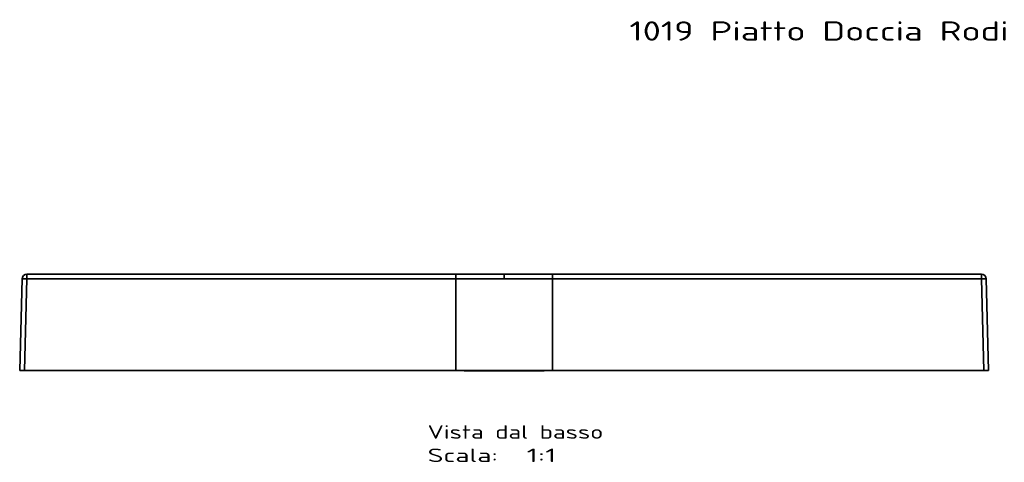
# Model space of a CAD drawing. Extents: x 92 to 1722, y -78 to 1466.
# Tile 13 of 14: x 92 to 1113, y 1007 to 1466. Entities that reach past the tile are written whole.
import ezdxf
from ezdxf.enums import TextEntityAlignment as Align

# ---------------------------------------------------------------- set-up
doc = ezdxf.new("R2010")
doc.units = 0
doc.layers.get('0').update_dxf_attribs({"lineweight": 13})
doc.styles.get("Standard").update_dxf_attribs({"font": 'isocp.shx'})

# ---------------------------------------------------------------- blocks, each defined once
blk = doc.blocks.new('BLOCK86')
at = {"color": 7, "lineweight": 13}
blk.add_text('1019 Piatto Doccia Rodi 80x100', height=20, dxfattribs=at).set_placement((130, 1422.2), (650.5, 1422.2), align=Align.FIT)
blk = doc.blocks.new('BLOCK88')
at = {"color": 7, "lineweight": 13}
for s, p, p2 in [('Vista dal basso', (-79.4, -170.7), (102.8, -170.7)), ('Scala:', (-79.4, -194.9), (-6.5, -194.9)), ('  1:1', (-6.5, -194.9), (54.2, -194.9))]:
    blk.add_text(s, height=14, dxfattribs=at).set_placement(p, p2, align=Align.FIT)
blk = doc.blocks.new('BLOCK89')
at = {"color": 7, "lineweight": 35}
for p, q in [((-50, 0), (-495.1, 0)), ((-495.1, 0), (-50, 0)), ((0, 0), (-50, 0)), ((50, 0), (0, 0)), ((495.1, 0), (50, 0)), ((495.1, 0), (50, 0)), ((-500.1, -4.9), (-502.6, -100)), ((-502.6, -100), (-500.1, -4.9)), ((-497.7, -100), (-495.2, -4.9)), ((-497.7, -100), (-495.2, -4.9)), ((-495.2, -4.9), (-50, -4.9)), ((-495.2, -4.9), (-50, -4.9)), ((-50, 0), (0, 0)), ((0, -4.9), (-50, -4.9)), ((-50, -4.9), (0, -4.9)), ((-50, -100), (-50, -4.9)), ((-50, -100), (-50, -4.9)), ((0, 0), (50, 0)), ((0, -4.9), (50, -4.9)), ((50, -4.9), (0, -4.9)), ((50, -4.9), (50, -100)), ((495.2, -4.9), (50, -4.9)), ((50, -100), (50, -4.9)), ((495.2, -4.9), (50, -4.9)), ((495.2, -4.9), (497.7, -100)), ((497.7, -100), (495.2, -4.9)), ((502.6, -100), (500.1, -4.9)), ((502.6, -100), (500.1, -4.9)), ((502.6, -100), (500.1, -4.9)), ((502.6, -100), (500.1, -4.9)), ((502.6, -100), (500.1, -4.9)), ((500.1, -4.9), (502.6, -100)), ((-50, -100), (-497.7, -100)), ((-497.6, -100), (-50, -100)), ((50, -100), (-50, -100)), ((0, -100.4), (-41.6, -100.4)), ((-41.6, -100.4), (0, -100.4)), ((-41.6, -100.4), (0, -100.4)), ((-31.6, -100.4), (0, -100.4)), ((-31.6, -100.4), (-0.1, -100.4)), ((0, -100.4), (41.6, -100.4)), ((41.6, -100.4), (0, -100.4)), ((0, -100.4), (41.6, -100.4)), ((0, -100.4), (31.6, -100.4)), ((0.1, -100.4), (31.6, -100.4)), ((50, -100), (497.6, -100)), ((497.7, -100), (50, -100))]:
    blk.add_line(p, q, dxfattribs=at)
at = {"color": 7, "lineweight": 35, "ltscale": 0.121728}
for p, q in [((-50, 0), (-50, -4.9)), ((50, 0), (50, -4.9)), ((-50, -4.9), (-50, 0)), ((0, 0), (0, -4.9)), ((0, -4.9), (0, 0)), ((50, 0), (50, -4.9))]:
    blk.add_line(p, q, dxfattribs=at)
at = {"color": 7, "lineweight": 35, "ltscale": 0.126172}
for p, q in [((-502.6, -100), (-497.6, -100)), ((497.6, -100), (502.6, -100))]:
    blk.add_line(p, q, dxfattribs=at)
at = {"color": 7, "lineweight": 35, "ltscale": 0.123546}
for p, q in [((-497.7, -100), (-502.6, -100)), ((502.6, -100), (497.7, -100))]:
    blk.add_line(p, q, dxfattribs=at)
at = {"color": 7, "lineweight": 35, "ltscale": 0.210407}
blk.add_line((-50, -100), (-41.6, -100), dxfattribs=at)
at = {"color": 7, "lineweight": 35, "ltscale": 0.011225}
for p, q in [((-41.6, -100), (-41.6, -100.4)), ((-41.6, -100), (-41.6, -100.4)), ((41.6, -100), (41.6, -100.4)), ((41.6, -100), (41.6, -100.4))]:
    blk.add_line(p, q, dxfattribs=at)
at = {"color": 7, "lineweight": 35, "ltscale": 0.00299}
for p, q in [((-0.1, -100.4), (0, -100.4)), ((0, -100.4), (0.1, -100.4))]:
    blk.add_line(p, q, dxfattribs=at)
at = {"color": 7, "lineweight": 35, "ltscale": 0.011209}
for p, q in [((0, -100), (0, -100.4)), ((0, -100.4), (0, -100))]:
    blk.add_line(p, q, dxfattribs=at)
at = {"color": 7, "lineweight": 35, "ltscale": 0.210429}
blk.add_line((41.6, -100), (50, -100), dxfattribs=at)
at = {"color": 7, "lineweight": 35}
for centre, start, end in [((-495.1, -5), 90, 178.5), ((495.1, -5), 1.5, 90), ((-495.1, -5), 90, 178.5), ((495.1, -5), 1.5, 90)]:
    blk.add_arc(centre, 5, start, end, dxfattribs=at)
for points, knots in [([(-495.1, 0), (-495.1, 0), (-495.1, 0), (-495.1, -0.1), (-495.2, -0.4), (-495.2, -0.9), (-495.2, -1.3), (-495.2, -2.2), (-495.2, -3.2), (-495.2, -3.8), (-495.2, -4.3), (-495.2, -4.9)], [0, 0, 0, 0, 0, 0, 1.92234, 1.92234, 1.92234, 5.517202, 5.517202, 5.517202, 9.440693, 9.440693, 9.440693, 9.440693, 9.440693, 9.440693]), ([(-495.1, 0), (-495.1, 0), (-495.1, 0), (-495.1, -0.1), (-495.2, -0.4), (-495.2, -0.9), (-495.2, -1.3), (-495.2, -2.2), (-495.2, -3.2), (-495.2, -3.8), (-495.2, -4.3), (-495.2, -4.9)], [0, 0, 0, 0, 0, 0, 1.899256, 1.899256, 1.899256, 5.460053, 5.460053, 5.460053, 9.359581, 9.359581, 9.359581, 9.359581, 9.359581, 9.359581]), ([(495.2, -4.9), (495.2, -3.9), (495.2, -2.9), (495.2, -1.9), (495.2, -0.8), (495.1, -0.2), (495.1, -0.1), (495.1, 0), (495.1, 0), (495.1, 0), (495.1, 0), (495.1, 0)], [0, 0, 0, 0, 0, 0, 7.0295, 7.0295, 7.0295, 9.030016, 9.030016, 9.030016, 9.308483, 9.308483, 9.308483, 9.308483, 9.308483, 9.308483]), ([(495.1, 0), (495.1, 0), (495.1, 0), (495.1, -0.1), (495.2, -0.4), (495.2, -0.9), (495.2, -1.3), (495.2, -2.2), (495.2, -3.2), (495.2, -3.8), (495.2, -4.3), (495.2, -4.9)], [0, 0, 0, 0, 0, 0, 1.92234, 1.92234, 1.92234, 5.517202, 5.517202, 5.517202, 9.440693, 9.440693, 9.440693, 9.440693, 9.440693, 9.440693]), ([(-495.2, -4.9), (-496.1, -4.8), (-497, -4.8), (-497.8, -4.8), (-499, -4.8), (-499.7, -4.8), (-499.9, -4.8), (-500.1, -4.8), (-500.1, -4.9), (-500.1, -4.9), (-500.1, -4.9), (-500.1, -4.9)], [0, 0, 0, 0, 0, 0, 6.818491, 6.818491, 6.818491, 9.732902, 9.732902, 9.732902, 10.497764, 10.497764, 10.497764, 10.497764, 10.497764, 10.497764]), ([(-500.1, -4.9), (-500.1, -4.9), (-500.1, -4.8), (-500, -4.8), (-499.5, -4.8), (-498.7, -4.8), (-498.1, -4.8), (-497.2, -4.8), (-496.2, -4.8), (-495.9, -4.9), (-495.5, -4.9), (-495.2, -4.9)], [0, 0, 0, 0, 0, 0, 2.379664, 2.379664, 2.379664, 7.144614, 7.144614, 7.144614, 9.534737, 9.534737, 9.534737, 9.534737, 9.534737, 9.534737]), ([(500.1, -4.9), (500.1, -4.9), (500.1, -4.9), (500.1, -4.9), (500.1, -4.9), (500.1, -4.9), (500.1, -4.9), (500.1, -4.9), (500.1, -4.9), (500.1, -4.9), (500, -4.8), (499.8, -4.8), (499.6, -4.8), (499.1, -4.8), (498.4, -4.8), (498.1, -4.8), (497.4, -4.8), (496.7, -4.8), (496.4, -4.8), (496, -4.9), (495.6, -4.9), (495.5, -4.9), (495.4, -4.9), (495.3, -4.9), (495.3, -4.9), (495.3, -4.9), (495.3, -4.9), (495.3, -4.9), (495.3, -4.9), (495.2, -4.9), (495.2, -4.9), (495.2, -4.9), (495.2, -4.9), (495.2, -4.9), (495.2, -4.9), (495.2, -4.9)], [0, 0, 0, 0, 0, 0, 0.394729, 0.394729, 0.394729, 0.969736, 0.969736, 0.969736, 1.536043, 1.536043, 1.536043, 5.096104, 5.096104, 5.096104, 8.953167, 8.953167, 8.953167, 11.676108, 11.676108, 11.676108, 12.437504, 12.437504, 12.437504, 12.500976, 12.500976, 12.500976, 12.564449, 12.564449, 12.564449, 12.627922, 12.627922, 12.627922, 12.691395, 12.691395, 12.691395, 12.691395, 12.691395, 12.691395]), ([(500.1, -4.9), (500.1, -4.9), (500.1, -4.8), (500, -4.8), (499.5, -4.8), (498.7, -4.8), (498.1, -4.8), (497.2, -4.8), (496.2, -4.8), (495.9, -4.9), (495.5, -4.9), (495.2, -4.9)], [0, 0, 0, 0, 0, 0, 2.379664, 2.379664, 2.379664, 7.144614, 7.144614, 7.144614, 9.534737, 9.534737, 9.534737, 9.534737, 9.534737, 9.534737])]:
    blk.add_open_spline(points, degree=5, knots=knots, dxfattribs=at)

msp = doc.modelspace()

# ---------------------------------------------------------------- block references
at = {"lineweight": 0}
for name, p in [('BLOCK86', (594.5, 22.1)), ('BLOCK89', (594.5, 1202.1)), ('BLOCK88', (594.5, 1202.1))]:
    msp.add_blockref(name, p, dxfattribs=at)

doc.saveas('drawing.dxf')
